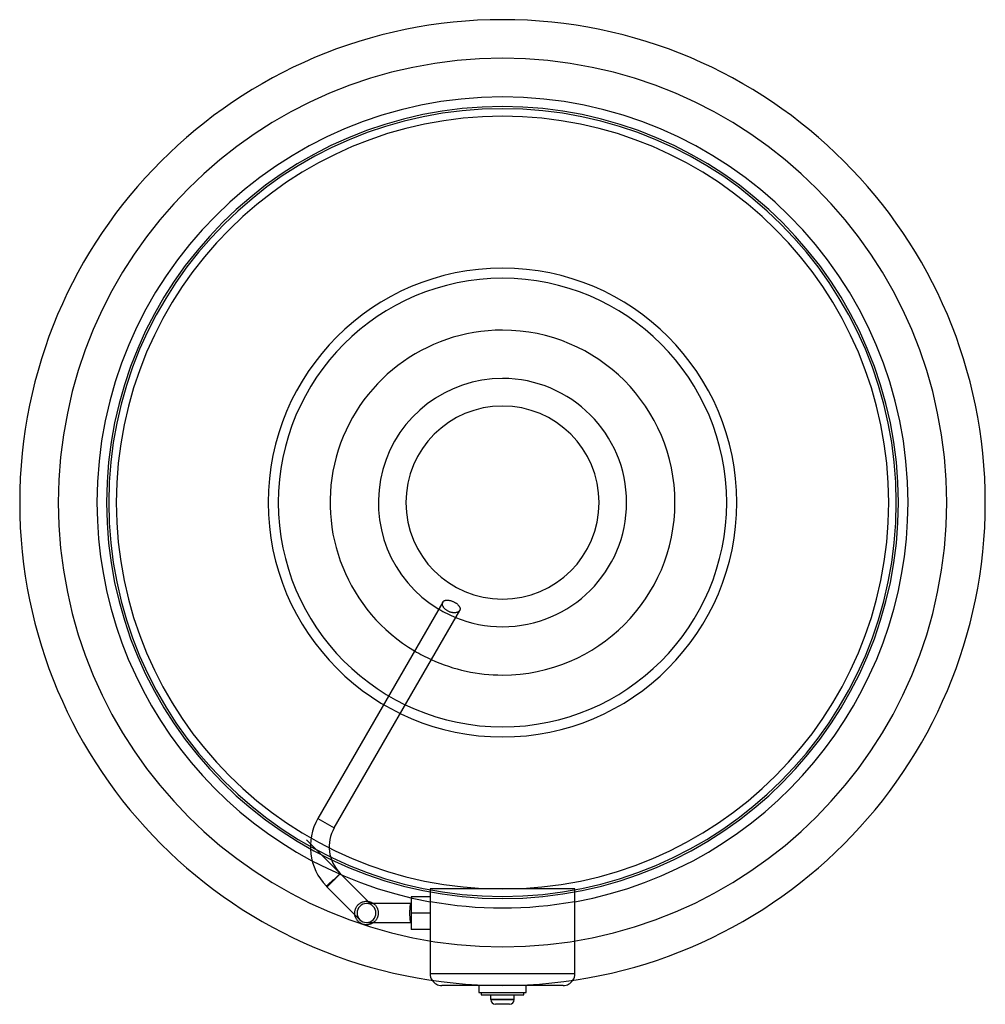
# Model space of a CAD drawing. Header units: millimetres. Extents: x -205 to 205, y -213 to 205.
import ezdxf

# ---------------------------------------------------------------- set-up
doc = ezdxf.new("R2010")
doc.units = ezdxf.units.MM
doc.layers.add('HIDDEN', color=7, linetype='Continuous')
doc.layers.add('THICK', color=7, linetype='Continuous')

msp = doc.modelspace()

# ---------------------------------------------------------------- linework, layer by layer
at = {"layer": 'HIDDEN'}
for p, q in [((-25.54, -42.94), (-25.53, -42.78)), ((-25.54, -43.1), (-25.54, -42.94)), ((-25.52, -43.26), (-25.54, -43.1)), ((-25.53, -42.78), (-25.5, -42.64)), ((-25.49, -43.43), (-25.52, -43.26)), ((-25.5, -42.64), (-25.46, -42.5)), ((-25.44, -43.61), (-25.49, -43.43)), ((-25.46, -42.5), (-25.41, -42.37)), ((-25.38, -43.78), (-25.44, -43.61)), ((-25.41, -42.37), (-25.35, -42.24)), ((-25.31, -43.96), (-25.38, -43.78)), ((-25.22, -44.14), (-25.31, -43.96)), ((-25.12, -44.31), (-25.22, -44.14)), ((-25, -44.49), (-25.12, -44.31)), ((-24.87, -44.67), (-25, -44.49)), ((-24.72, -44.85), (-24.87, -44.67)), ((-24.56, -45.03), (-24.72, -44.85)), ((-24.38, -45.21), (-24.56, -45.03)), ((-24.18, -45.39), (-24.38, -45.21)), ((-23.98, -45.55), (-24.18, -45.39)), ((-23.76, -45.71), (-23.98, -45.55)), ((-23.53, -45.87), (-23.76, -45.71)), ((-23.3, -46.01), (-23.53, -45.87)), ((-18.24, -45.91), (-18.33, -46.03)), ((-18.17, -45.8), (-18.24, -45.91)), ((-23.06, -46.14), (-23.3, -46.01)), ((-22.81, -46.25), (-23.06, -46.14)), ((-22.57, -46.36), (-22.81, -46.25)), ((-22.31, -46.46), (-22.57, -46.36)), ((-22.06, -46.54), (-22.31, -46.46)), ((-21.8, -46.61), (-22.06, -46.54)), ((-21.54, -46.67), (-21.8, -46.61)), ((-21.29, -46.72), (-21.54, -46.67)), ((-21.03, -46.76), (-21.29, -46.72)), ((-20.79, -46.78), (-21.03, -46.76)), ((-20.55, -46.79), (-20.79, -46.78)), ((-20.32, -46.79), (-20.55, -46.79)), ((-20.1, -46.77), (-20.32, -46.79)), ((-19.9, -46.75), (-20.1, -46.77)), ((-19.7, -46.72), (-19.9, -46.75)), ((-19.51, -46.68), (-19.7, -46.72)), ((-19.33, -46.63), (-19.51, -46.68)), ((-19.15, -46.57), (-19.33, -46.63)), ((-18.98, -46.5), (-19.15, -46.57)), ((-18.83, -46.42), (-18.98, -46.5)), ((-18.69, -46.33), (-18.83, -46.42)), ((-18.56, -46.24), (-18.69, -46.33)), ((-18.44, -46.14), (-18.56, -46.24)), ((-18.33, -46.03), (-18.44, -46.14)), ((-78.38, -134.1), (-71.46, -138.1)), ((-74.8, -162.84), (-74.79, -162.83)), ((-74.79, -162.83), (-74.78, -162.82)), ((-74.78, -162.82), (-74.75, -162.79)), ((-74.75, -162.79), (-74.71, -162.75)), ((-74.71, -162.75), (-74.65, -162.7)), ((-74.65, -162.7), (-74.59, -162.64)), ((-74.59, -162.64), (-74.51, -162.58)), ((-74.51, -162.58), (-74.43, -162.5)), ((-74.43, -162.5), (-74.34, -162.42)), ((-74.34, -162.42), (-74.23, -162.32)), ((-74.23, -162.32), (-74.11, -162.22)), ((-74.11, -162.22), (-73.98, -162.1)), ((-73.98, -162.1), (-73.85, -161.98)), ((-73.85, -161.98), (-73.71, -161.85)), ((-73.71, -161.85), (-73.56, -161.72)), ((-73.56, -161.72), (-73.41, -161.59)), ((-73.41, -161.59), (-73.25, -161.44)), ((-73.25, -161.44), (-73.07, -161.29)), ((-71.89, -160.1), (-71.88, -160.11)), ((-71.88, -160.11), (-71.86, -160.12)), ((-71.86, -160.12), (-71.85, -160.12)), ((-71.85, -160.12), (-71.83, -160.12)), ((-71.83, -160.12), (-71.82, -160.12)), ((-71.82, -160.12), (-71.8, -160.12)), ((-71.8, -160.12), (-71.79, -160.11)), ((-71.79, -160.11), (-71.77, -160.11)), ((-71.77, -160.11), (-71.76, -160.1)), ((-71.76, -160.1), (-71.74, -160.1)), ((-71.74, -160.1), (-71.73, -160.09)), ((-71.73, -160.09), (-71.71, -160.08)), ((-71.71, -160.08), (-71.69, -160.08)), ((-71.69, -160.08), (-71.68, -160.07)), ((-71.68, -160.07), (-71.66, -160.06)), ((-71.66, -160.06), (-71.64, -160.05)), ((-71.64, -160.05), (-71.62, -160.04)), ((-71.62, -160.04), (-71.6, -160.03)), ((-71.6, -160.03), (-71.58, -160.02)), ((-71.58, -160.02), (-71.56, -160.01)), ((-71.56, -160.01), (-71.54, -160)), ((-71.54, -160), (-71.52, -159.98)), ((-71.52, -159.98), (-71.5, -159.97)), ((-71.5, -159.97), (-71.47, -159.96)), ((-71.47, -159.96), (-71.45, -159.94)), ((-71.45, -159.94), (-71.43, -159.93)), ((-30.75, -164), (-30.75, -169.31)), ((-30.75, -164), (-30.75, -164)), ((30.75, -164), (-30.75, -164)), ((30.75, -164), (30.75, -164)), ((30.75, -169.31), (30.75, -164)), ((-62.02, -171.65), (-61.83, -171.36)), ((-61.83, -171.36), (-61.62, -171.09)), ((-61.62, -171.09), (-61.39, -170.83)), ((-61.39, -170.83), (-61.15, -170.58)), ((-61.15, -170.58), (-60.89, -170.36)), ((-60.89, -170.36), (-60.62, -170.15)), ((-60.62, -170.15), (-60.33, -169.97)), ((-60.33, -169.97), (-60.04, -169.81)), ((-60.04, -169.81), (-59.75, -169.67)), ((-59.75, -169.67), (-59.44, -169.54)), ((-59.44, -169.54), (-59.12, -169.44)), ((-59.12, -169.44), (-58.78, -169.36)), ((-58.78, -169.36), (-58.44, -169.3)), ((-58.44, -169.3), (-58.1, -169.26)), ((-58.1, -169.26), (-57.75, -169.25)), ((-57.75, -169.25), (-57.63, -169.25)), ((-56.09, -170.25), (-57.75, -170.25)), ((-57.63, -169.25), (-57.51, -169.26)), ((-57.51, -169.26), (-57.39, -169.26)), ((-57.39, -169.26), (-57.28, -169.27)), ((-57.28, -169.27), (-57.16, -169.29)), ((-57.16, -169.29), (-57.04, -169.3)), ((-38.75, -170.25), (-54.75, -170.25)), ((-39.28, -171.33), (-39.29, -171.42)), ((-39.27, -171.24), (-39.28, -171.33)), ((-39.25, -171.16), (-39.27, -171.24)), ((-39.24, -171.09), (-39.25, -171.16)), ((-39.23, -171.02), (-39.24, -171.09)), ((-39.21, -170.95), (-39.23, -171.02)), ((-39.2, -170.88), (-39.21, -170.95)), ((-39.18, -170.81), (-39.2, -170.88)), ((-39.17, -170.75), (-39.18, -170.81)), ((-39.15, -170.69), (-39.17, -170.75)), ((-39.14, -170.63), (-39.15, -170.69)), ((-39.12, -170.58), (-39.14, -170.63)), ((-39.1, -170.53), (-39.12, -170.58)), ((-39.08, -170.49), (-39.1, -170.53)), ((-39.06, -170.44), (-39.08, -170.49)), ((-39.04, -170.41), (-39.06, -170.44)), ((-39.02, -170.38), (-39.04, -170.41)), ((-39, -170.35), (-39.02, -170.38)), ((-38.98, -170.32), (-39, -170.35)), ((-38.96, -170.3), (-38.98, -170.32)), ((-38.93, -170.28), (-38.96, -170.3)), ((-38.9, -170.27), (-38.93, -170.28)), ((-38.87, -170.26), (-38.9, -170.27)), ((-38.84, -170.25), (-38.87, -170.26)), ((-38.78, -170.25), (-38.84, -170.25)), ((-38.77, -170.25), (-38.78, -170.25)), ((-38.76, -170.25), (-38.77, -170.25)), ((-38.77, -170.25), (-38.77, -170.25)), ((-38.75, -170.25), (-38.76, -170.25)), ((-38.76, -170.25), (-38.76, -170.25)), ((-30.75, -167.32), (-38.75, -167.32)), ((-38.75, -167.32), (-38.75, -174.25)), ((-38.75, -167.32), (-38.75, -167.32)), ((-38.75, -170.25), (-38.75, -170.25)), ((-30.75, -167.32), (-30.75, -167.32)), ((-30.75, -169.31), (-30.75, -200)), ((-30.75, -169.43), (-30.75, -169.43)), ((30.75, -200), (30.75, -169.31)), ((30.75, -169.43), (30.75, -169.43)), ((-62.75, -174.03), (-62.72, -173.72)), ((-62.75, -174.34), (-62.75, -174.03)), ((-62.73, -174.65), (-62.75, -174.34)), ((-62.7, -174.96), (-62.73, -174.65)), ((-62.72, -173.72), (-62.68, -173.42)), ((-62.68, -173.42), (-62.62, -173.12)), ((-62.62, -173.12), (-62.54, -172.83)), ((-62.54, -172.83), (-62.45, -172.55)), ((-62.45, -172.55), (-62.33, -172.24)), ((-62.33, -172.24), (-62.19, -171.94)), ((-62.19, -171.94), (-62.02, -171.65)), ((-39.43, -173.88), (-39.44, -174.01)), ((-39.44, -174.01), (-39.44, -174.13)), ((-39.44, -174.13), (-39.44, -174.25)), ((-39.44, -174.25), (-39.44, -174.43)), ((-39.44, -174.43), (-39.43, -174.61)), ((-39.42, -173.38), (-39.43, -173.51)), ((-39.43, -173.51), (-39.43, -173.63)), ((-39.43, -173.63), (-39.43, -173.76)), ((-39.43, -173.76), (-39.43, -173.88)), ((-39.43, -174.61), (-39.43, -174.79)), ((-39.43, -174.79), (-39.43, -174.98)), ((-39.43, -174.98), (-39.42, -175.17)), ((-39.41, -173.01), (-39.42, -173.13)), ((-39.42, -173.13), (-39.42, -173.25)), ((-39.42, -173.25), (-39.42, -173.38)), ((-39.42, -175.17), (-39.42, -175.35)), ((-39.42, -175.35), (-39.41, -175.53)), ((-39.4, -172.77), (-39.41, -172.89)), ((-39.41, -172.89), (-39.41, -173.01)), ((-39.41, -175.53), (-39.4, -175.7)), ((-39.39, -172.54), (-39.4, -172.65)), ((-39.4, -172.65), (-39.4, -172.77)), ((-39.38, -172.44), (-39.39, -172.54)), ((-39.37, -172.22), (-39.38, -172.33)), ((-39.38, -172.33), (-39.38, -172.44)), ((-39.36, -172.12), (-39.37, -172.22)), ((-39.35, -172.01), (-39.36, -172.12)), ((-39.34, -171.91), (-39.35, -172.01)), ((-39.33, -171.8), (-39.34, -171.91)), ((-39.32, -171.7), (-39.33, -171.8)), ((-39.31, -171.6), (-39.32, -171.7)), ((-39.3, -171.51), (-39.31, -171.6)), ((-39.29, -171.42), (-39.3, -171.51)), ((-30.75, -174.25), (-38.75, -174.25)), ((-30.75, -174.25), (-38.75, -174.25)), ((-38.75, -174.25), (-38.75, -181.18)), ((-54.75, -178.25), (-38.75, -178.25)), ((-39.4, -175.7), (-39.39, -175.87)), ((-39.39, -175.87), (-39.38, -176.03)), ((-39.38, -176.03), (-39.37, -176.19)), ((-39.37, -176.19), (-39.36, -176.35)), ((-39.36, -176.35), (-39.35, -176.5)), ((-39.35, -176.5), (-39.34, -176.66)), ((-39.34, -176.66), (-39.32, -176.8)), ((-39.32, -176.8), (-39.31, -176.95)), ((-39.31, -176.95), (-39.29, -177.08)), ((-39.29, -177.08), (-39.27, -177.21)), ((-39.27, -177.21), (-39.25, -177.33)), ((-39.25, -177.33), (-39.23, -177.44)), ((-39.23, -177.44), (-39.22, -177.54)), ((-39.22, -177.54), (-39.19, -177.64)), ((-39.19, -177.64), (-39.17, -177.74)), ((-39.17, -177.74), (-39.15, -177.83)), ((-39.15, -177.83), (-39.12, -177.91)), ((-39.12, -177.91), (-39.1, -177.98)), ((-39.1, -177.98), (-39.07, -178.04)), ((-39.07, -178.04), (-39.04, -178.1)), ((-39.04, -178.1), (-39.01, -178.14)), ((-39.01, -178.14), (-38.98, -178.18)), ((-38.98, -178.18), (-38.94, -178.21)), ((-38.94, -178.21), (-38.9, -178.23)), ((-38.9, -178.23), (-38.86, -178.25)), ((-38.86, -178.25), (-38.78, -178.25)), ((-38.78, -178.25), (-38.77, -178.25)), ((-38.77, -178.25), (-38.77, -178.25)), ((-38.77, -178.25), (-38.76, -178.25)), ((-38.76, -178.25), (-38.76, -178.25)), ((-38.76, -178.25), (-38.75, -178.25)), ((-38.75, -178.25), (-38.75, -178.25)), ((-38.75, -181.18), (-38.75, -181.18)), ((-30.75, -181.18), (-38.75, -181.18)), ((-30.75, -181.18), (-30.75, -181.18)), ((-30.75, -200), (-30.75, -200)), ((30.75, -200), (-30.75, -200)), ((30.75, -200), (-30.75, -200)), ((30.75, -200), (30.75, -200)), ((-25.75, -205), (-25.75, -205)), ((-10, -205), (-10, -205)), ((-10, -208), (-10, -208)), ((-9, -208), (-9, -208)), ((-9, -209), (-9, -209)), ((9, -208), (9, -208)), ((9, -209), (9, -209)), ((10, -205), (10, -205)), ((10, -208), (10, -208)), ((25.75, -205), (25.75, -205)), ((-5, -211), (0, -211)), ((0, -211), (5, -211))]:
    msp.add_line(p, q, dxfattribs=at)
for centre, radius, start, end in [((0, 0), 188.6, 90, 270), ((0, 0), 188.6, 270, 90), ((0, 0), 172.2, 90, 180), ((0, 0), 172.2, 0, 90), ((0, 0), 168.1, 90, 270), ((0, 0), 168.1, 90, 270), ((0, 0), 168.1, 90, 270), ((0, 0), 168.1, 90, 270), ((0, 0), 168.1, 90, 270), ((0, 0), 167.2, 0, 180), ((0, 0), 168.1, 270, 90), ((0, 0), 168.1, 270, 90), ((0, 0), 168.1, 270, 90), ((0, 0), 168.1, 270, 90), ((0, 0), 168.1, 270, 90), ((0, 0), 164, 90, 270), ((0, 0), 164, 270, 90), ((0, 0), 99.5, 90, 270), ((0, 0), 99.5, 270, 90), ((0, 0), 95.2, 0, 180), ((0, 0), 172.2, 180, 259.7134), ((0, 0), 95.2, 180, 0), ((0, 0), 167.2, 180, 270), ((0, 0), 167.2, 270, 0), ((0, 0), 172.2, 280.2866, 0), ((0, 0), 52.7, 239.0943, 247.8162), ((0, 0), 73.2, 239.3479, 245.6188), ((-57.75, -174.25), 4, 90, 135), ((-57.75, -174.25), 4, 45, 90), ((-38.75, -174.25), 4, 90, 90.374), ((0, 0), 172.08, 259.706, 280.294), ((-57.75, -174.25), 4, 135, 225), ((-38.75, -174.25), 4, 269.626, 270)]:
    msp.add_arc(centre, radius, start, end, dxfattribs=at)
for centre, major_axis, start_param, end_param in [((-25.75, -200), (-5, 0), 0, 0.596768), ((25.75, -200), (5, 0), -0.596768, 0)]:
    msp.add_ellipse(centre, major_axis=major_axis, ratio=1, start_param=start_param, end_param=end_param, dxfattribs=at)
at = {"layer": 'THICK'}
for p, q in [((-25.01, -41.85), (-24.9, -41.77)), ((-24.9, -41.77), (-24.78, -41.7)), ((-24.78, -41.7), (-24.65, -41.64)), ((-24.65, -41.64), (-24.51, -41.58)), ((-24.51, -41.58), (-24.37, -41.53)), ((-24.37, -41.53), (-24.21, -41.49)), ((-24.21, -41.49), (-24.05, -41.46)), ((-24.05, -41.46), (-23.88, -41.44)), ((-23.88, -41.44), (-23.7, -41.43)), ((-23.7, -41.43), (-23.53, -41.42)), ((-23.53, -41.42), (-23.34, -41.42)), ((-23.34, -41.42), (-23.15, -41.44)), ((-23.15, -41.44), (-22.94, -41.46)), ((-22.94, -41.46), (-22.73, -41.49)), ((-22.73, -41.49), (-22.51, -41.53)), ((-22.51, -41.53), (-22.29, -41.57)), ((-22.29, -41.57), (-22.06, -41.63)), ((-22.06, -41.63), (-21.83, -41.7)), ((-21.83, -41.7), (-21.6, -41.77)), ((-21.6, -41.77), (-21.37, -41.86)), ((-25.35, -42.24), (-78.38, -134.1)), ((-71.46, -138.1), (-18.17, -45.8)), ((-25.35, -42.24), (-25.35, -42.23)), ((-25.35, -42.23), (-25.34, -42.23)), ((-25.35, -42.24), (-25.35, -42.24)), ((-25.35, -42.24), (-25.35, -42.24)), ((-25.34, -42.22), (-25.27, -42.12)), ((-25.34, -42.23), (-25.34, -42.22)), ((-25.34, -42.23), (-25.34, -42.23)), ((-25.27, -42.12), (-25.2, -42.03)), ((-25.2, -42.03), (-25.11, -41.94)), ((-25.11, -41.94), (-25.01, -41.85)), ((-21.37, -41.86), (-21.15, -41.95)), ((-21.15, -41.95), (-20.93, -42.04)), ((-20.93, -42.04), (-20.71, -42.14)), ((-20.71, -42.14), (-20.49, -42.25)), ((-20.49, -42.25), (-20.28, -42.37)), ((-20.28, -42.37), (-20.07, -42.5)), ((-20.07, -42.5), (-19.86, -42.63)), ((-19.86, -42.63), (-19.66, -42.76)), ((-19.66, -42.76), (-19.46, -42.9)), ((-19.46, -42.9), (-19.28, -43.05)), ((-19.28, -43.05), (-19.11, -43.19)), ((-19.11, -43.19), (-18.95, -43.34)), ((-18.95, -43.34), (-18.8, -43.49)), ((-18.8, -43.49), (-18.67, -43.63)), ((-18.67, -43.63), (-18.55, -43.78)), ((-18.55, -43.78), (-18.44, -43.92)), ((-18.44, -43.92), (-18.34, -44.07)), ((-18.34, -44.07), (-18.25, -44.22)), ((-18.25, -44.22), (-18.17, -44.37)), ((-18.17, -44.37), (-18.11, -44.51)), ((-18.11, -45.69), (-18.17, -45.8)), ((-18.11, -44.51), (-18.06, -44.66)), ((-18.06, -45.58), (-18.11, -45.69)), ((-18.06, -44.66), (-18.02, -44.8)), ((-18.03, -45.46), (-18.06, -45.58)), ((-18, -45.34), (-18.03, -45.46)), ((-18.02, -44.8), (-18, -44.94)), ((-18, -44.94), (-17.99, -45.08)), ((-17.99, -45.21), (-18, -45.34)), ((-17.99, -45.08), (-17.99, -45.21)), ((-78.38, -134.1), (-71.46, -138.1)), ((-83.21, -143.14), (-54.92, -171.42)), ((-68.91, -157.41), (-71.75, -160.25)), ((-70.07, -158.74), (-70.18, -158.86)), ((-69.97, -158.63), (-70.07, -158.74)), ((-69.86, -158.53), (-69.97, -158.63)), ((-69.76, -158.42), (-69.86, -158.53)), ((-69.67, -158.32), (-69.76, -158.42)), ((-69.58, -158.23), (-69.67, -158.32)), ((-69.5, -158.14), (-69.58, -158.23)), ((-69.42, -158.06), (-69.5, -158.14)), ((-69.35, -157.99), (-69.42, -158.06)), ((-69.29, -157.91), (-69.35, -157.99)), ((-69.22, -157.84), (-69.29, -157.91)), ((-69.16, -157.78), (-69.22, -157.84)), ((-69.11, -157.72), (-69.16, -157.78)), ((-69.06, -157.66), (-69.11, -157.72)), ((-69.02, -157.61), (-69.06, -157.66)), ((-68.99, -157.57), (-69.02, -157.61)), ((-68.96, -157.53), (-68.99, -157.57)), ((-68.94, -157.5), (-68.96, -157.53)), ((-68.92, -157.48), (-68.94, -157.5)), ((-68.92, -157.42), (-68.91, -157.44)), ((-68.91, -157.46), (-68.92, -157.48)), ((-68.91, -157.44), (-68.91, -157.46)), ((-74.79, -162.83), (-74.8, -162.84)), ((-74.78, -162.82), (-74.79, -162.83)), ((-74.75, -162.79), (-74.78, -162.82)), ((-74.71, -162.75), (-74.75, -162.79)), ((-74.72, -162.94), (-71.89, -160.11)), ((-60.58, -177.08), (-74.72, -162.94)), ((-74.65, -162.7), (-74.71, -162.75)), ((-74.59, -162.64), (-74.65, -162.7)), ((-74.51, -162.58), (-74.59, -162.64)), ((-74.58, -163.04), (-74.56, -163.01)), ((-74.56, -163.01), (-74.53, -162.98)), ((-74.53, -162.98), (-74.5, -162.95)), ((-74.43, -162.5), (-74.51, -162.58)), ((-74.5, -162.95), (-74.46, -162.9)), ((-74.43, -163.01), (-74.47, -163.04)), ((-74.46, -162.9), (-74.41, -162.85)), ((-74.34, -162.42), (-74.43, -162.5)), ((-74.38, -162.98), (-74.43, -163.01)), ((-74.41, -162.85), (-74.35, -162.79)), ((-74.33, -162.93), (-74.38, -162.98)), ((-74.35, -162.79), (-74.29, -162.73)), ((-74.23, -162.32), (-74.34, -162.42)), ((-74.27, -162.88), (-74.33, -162.93)), ((-74.29, -162.73), (-74.22, -162.66)), ((-74.2, -162.82), (-74.27, -162.88)), ((-74.11, -162.22), (-74.23, -162.32)), ((-74.22, -162.66), (-74.15, -162.58)), ((-74.13, -162.75), (-74.2, -162.82)), ((-74.15, -162.58), (-74.07, -162.5)), ((-74.05, -162.68), (-74.13, -162.75)), ((-73.98, -162.1), (-74.11, -162.22)), ((-74.07, -162.5), (-73.99, -162.42)), ((-73.97, -162.6), (-74.05, -162.68)), ((-73.99, -162.42), (-73.9, -162.33)), ((-73.85, -161.98), (-73.98, -162.1)), ((-73.88, -162.52), (-73.97, -162.6)), ((-73.9, -162.33), (-73.8, -162.23)), ((-73.79, -162.44), (-73.88, -162.52)), ((-73.71, -161.85), (-73.85, -161.98)), ((-73.8, -162.23), (-73.7, -162.13)), ((-73.69, -162.34), (-73.79, -162.44)), ((-73.56, -161.72), (-73.71, -161.85)), ((-73.7, -162.13), (-73.59, -162.01)), ((-73.58, -162.24), (-73.69, -162.34)), ((-73.59, -162.01), (-73.48, -161.9)), ((-73.47, -162.13), (-73.58, -162.24)), ((-73.41, -161.59), (-73.56, -161.72)), ((-73.48, -161.9), (-73.36, -161.78)), ((-73.35, -162.02), (-73.47, -162.13)), ((-73.25, -161.44), (-73.41, -161.59)), ((-73.36, -161.78), (-73.24, -161.66)), ((-73.23, -161.9), (-73.35, -162.02)), ((-73.07, -161.29), (-73.25, -161.44)), ((-73.24, -161.66), (-73.12, -161.54)), ((-73.11, -161.78), (-73.23, -161.9)), ((-73.12, -161.54), (-73, -161.42)), ((-72.98, -161.66), (-73.11, -161.78)), ((-73, -161.42), (-72.87, -161.29)), ((-72.86, -161.54), (-72.98, -161.66)), ((-72.87, -161.29), (-72.74, -161.16)), ((-72.73, -161.42), (-72.86, -161.54)), ((-72.74, -161.16), (-72.6, -161.02)), ((-72.6, -161.29), (-72.73, -161.42)), ((-72.6, -161.02), (-72.46, -160.88)), ((-72.46, -161.15), (-72.6, -161.29)), ((-72.46, -160.88), (-72.32, -160.74)), ((-72.32, -161.01), (-72.46, -161.15)), ((-72.32, -160.74), (-72.18, -160.59)), ((-72.18, -160.87), (-72.32, -161.01)), ((-72.18, -160.59), (-72.03, -160.45)), ((-72.03, -160.73), (-72.18, -160.87)), ((-72.03, -160.45), (-71.89, -160.31)), ((-71.89, -160.59), (-72.03, -160.73)), ((-71.89, -160.1), (-71.89, -160.11)), ((-71.89, -160.11), (-71.89, -160.1)), ((-71.88, -160.11), (-71.89, -160.11)), ((-71.89, -160.3), (-71.88, -160.28)), ((-71.88, -160.3), (-71.89, -160.31)), ((-71.89, -160.31), (-71.89, -160.3)), ((-71.89, -160.31), (-71.89, -160.31)), ((-71.75, -160.45), (-71.89, -160.59)), ((-71.88, -160.12), (-71.88, -160.11)), ((-71.88, -160.11), (-71.88, -160.11)), ((-71.88, -160.11), (-71.88, -160.11)), ((-71.87, -160.12), (-71.88, -160.12)), ((-71.88, -160.12), (-71.88, -160.12)), ((-71.88, -160.12), (-71.88, -160.12)), ((-71.88, -160.25), (-71.87, -160.24)), ((-71.88, -160.27), (-71.88, -160.25)), ((-71.88, -160.28), (-71.88, -160.27)), ((-71.87, -160.3), (-71.88, -160.3)), ((-71.88, -160.3), (-71.88, -160.3)), ((-71.87, -160.13), (-71.87, -160.12)), ((-71.87, -160.13), (-71.87, -160.13)), ((-71.87, -160.14), (-71.87, -160.13)), ((-71.87, -160.15), (-71.87, -160.14)), ((-71.86, -160.16), (-71.87, -160.15)), ((-71.87, -160.2), (-71.86, -160.19)), ((-71.87, -160.21), (-71.87, -160.2)), ((-71.87, -160.23), (-71.87, -160.21)), ((-71.87, -160.24), (-71.87, -160.23)), ((-71.86, -160.29), (-71.87, -160.29)), ((-71.87, -160.29), (-71.87, -160.3)), ((-71.86, -160.18), (-71.86, -160.16)), ((-71.86, -160.19), (-71.86, -160.18)), ((-71.85, -160.28), (-71.86, -160.29)), ((-71.86, -160.29), (-71.86, -160.29)), ((-71.84, -160.28), (-71.85, -160.28)), ((-71.85, -160.28), (-71.85, -160.28)), ((-71.83, -160.27), (-71.84, -160.27)), ((-71.84, -160.27), (-71.84, -160.28)), ((-71.82, -160.27), (-71.83, -160.27)), ((-71.83, -160.27), (-71.83, -160.27)), ((-71.81, -160.26), (-71.82, -160.27)), ((-71.8, -160.26), (-71.81, -160.26)), ((-71.81, -160.26), (-71.81, -160.26)), ((-71.79, -160.25), (-71.8, -160.25)), ((-71.8, -160.25), (-71.8, -160.26)), ((-71.78, -160.25), (-71.79, -160.25)), ((-71.79, -160.25), (-71.79, -160.25)), ((-71.77, -160.25), (-71.78, -160.25)), ((-71.76, -160.24), (-71.77, -160.24)), ((-71.77, -160.24), (-71.77, -160.25)), ((-71.75, -160.24), (-71.76, -160.24)), ((-71.76, -160.24), (-71.76, -160.24)), ((-71.75, -160.25), (-71.75, -160.24)), ((-71.75, -160.24), (-71.75, -160.24)), ((-71.75, -160.24), (-71.75, -160.24)), ((-71.75, -160.24), (-71.75, -160.24)), ((-71.75, -160.24), (-71.75, -160.24)), ((-71.75, -160.24), (-71.75, -160.24)), ((-71.75, -160.24), (-71.75, -160.24)), ((-71.75, -160.25), (-71.75, -160.25)), ((-71.75, -160.25), (-71.75, -160.25)), ((-71.75, -160.25), (-71.75, -160.25)), ((-71.73, -160.43), (-71.75, -160.45)), ((-71.72, -160.41), (-71.73, -160.43)), ((-71.7, -160.4), (-71.72, -160.41)), ((-71.68, -160.38), (-71.7, -160.4)), ((-71.67, -160.36), (-71.68, -160.38)), ((-71.65, -160.35), (-71.67, -160.36)), ((-71.53, -160.22), (-71.65, -160.35)), ((-71.4, -160.09), (-71.53, -160.22)), ((-71.27, -159.96), (-71.4, -160.09)), ((-71.14, -159.83), (-71.27, -159.96)), ((-71.01, -159.7), (-71.14, -159.83)), ((-70.88, -159.57), (-71.01, -159.7)), ((-70.75, -159.44), (-70.88, -159.57)), ((-70.63, -159.32), (-70.75, -159.44)), ((-70.51, -159.2), (-70.63, -159.32)), ((-70.4, -159.08), (-70.51, -159.2)), ((-70.29, -158.97), (-70.4, -159.08)), ((-70.18, -158.86), (-70.29, -158.97)), ((-74.59, -163.06), (-74.58, -163.04)), ((-74.59, -163.07), (-74.59, -163.06)), ((-74.57, -163.09), (-74.59, -163.07)), ((-74.55, -163.09), (-74.57, -163.09)), ((-74.53, -163.08), (-74.55, -163.09)), ((-74.5, -163.07), (-74.53, -163.08)), ((-74.47, -163.04), (-74.5, -163.07)), ((-57.04, -169.3), (-56.81, -169.34)), ((-56.81, -169.34), (-56.58, -169.39)), ((-56.58, -169.39), (-56.35, -169.45)), ((-56.35, -169.45), (-56.13, -169.52)), ((-56.13, -169.52), (-55.91, -169.6)), ((-54.75, -170.25), (-56.09, -170.25)), ((-55.91, -169.6), (-55.7, -169.69)), ((-55.7, -169.69), (-55.48, -169.79)), ((-55.48, -169.79), (-55.27, -169.91)), ((-55.27, -169.91), (-55.06, -170.03)), ((-55.06, -170.03), (-54.86, -170.17)), ((-54.86, -170.17), (-54.67, -170.31)), ((-54.67, -170.31), (-54.48, -170.47)), ((-54.48, -170.47), (-54.3, -170.63)), ((-54.3, -170.63), (-54.13, -170.8)), ((-54.13, -170.8), (-53.96, -170.98)), ((-53.96, -170.98), (-53.81, -171.17)), ((-53.81, -171.17), (-53.67, -171.36)), ((-53.67, -171.36), (-53.54, -171.56)), ((-62.65, -175.24), (-62.7, -174.96)), ((-62.59, -175.52), (-62.65, -175.24)), ((-62.5, -175.8), (-62.59, -175.52)), ((-53.54, -171.56), (-53.42, -171.76)), ((-53.42, -171.76), (-53.31, -171.96)), ((-53.31, -171.96), (-53.2, -172.17)), ((-53.2, -172.17), (-53.11, -172.38)), ((-53.11, -172.38), (-53.03, -172.6)), ((-53.03, -172.6), (-52.96, -172.83)), ((-52.96, -172.83), (-52.89, -173.06)), ((-52.89, -175.44), (-52.95, -175.66)), ((-52.89, -173.06), (-52.84, -173.3)), ((-52.84, -175.21), (-52.89, -175.44)), ((-52.84, -173.3), (-52.8, -173.54)), ((-52.8, -174.98), (-52.84, -175.21)), ((-52.8, -173.54), (-52.77, -173.78)), ((-52.77, -174.74), (-52.8, -174.98)), ((-52.77, -173.78), (-52.76, -174.02)), ((-52.76, -174.5), (-52.77, -174.74)), ((-52.76, -174.02), (-52.75, -174.26)), ((-52.75, -174.26), (-52.76, -174.5)), ((-62.41, -176.06), (-62.5, -175.8)), ((-62.3, -176.32), (-62.41, -176.06)), ((-62.18, -176.57), (-62.3, -176.32)), ((-62.04, -176.81), (-62.18, -176.57)), ((-61.89, -177.05), (-62.04, -176.81)), ((-61.72, -177.28), (-61.89, -177.05)), ((-61.54, -177.51), (-61.72, -177.28)), ((-61.35, -177.72), (-61.54, -177.51)), ((-61.14, -177.93), (-61.35, -177.72)), ((-60.92, -178.12), (-61.14, -177.93)), ((-60.69, -178.3), (-60.92, -178.12)), ((-60.45, -178.46), (-60.69, -178.3)), ((-60.2, -178.61), (-60.45, -178.46)), ((-59.95, -178.74), (-60.2, -178.61)), ((-59.69, -178.86), (-59.95, -178.74)), ((-59.43, -178.96), (-59.69, -178.86)), ((-59.16, -179.05), (-59.43, -178.96)), ((-58.89, -179.12), (-59.16, -179.05)), ((-58.61, -179.17), (-58.89, -179.12)), ((-58.33, -179.22), (-58.61, -179.17)), ((-58.04, -179.24), (-58.33, -179.22)), ((-57.75, -179.25), (-58.04, -179.24)), ((-57.75, -178.25), (-54.75, -178.25)), ((-57.51, -179.24), (-57.75, -179.25)), ((-57.26, -179.23), (-57.51, -179.24)), ((-57.02, -179.2), (-57.26, -179.23)), ((-56.78, -179.16), (-57.02, -179.2)), ((-56.55, -179.1), (-56.78, -179.16)), ((-56.32, -179.04), (-56.55, -179.1)), ((-56.09, -178.97), (-56.32, -179.04)), ((-55.87, -178.88), (-56.09, -178.97)), ((-55.66, -178.79), (-55.87, -178.88)), ((-55.45, -178.69), (-55.66, -178.79)), ((-55.25, -178.58), (-55.45, -178.69)), ((-55.05, -178.46), (-55.25, -178.58)), ((-54.85, -178.32), (-55.05, -178.46)), ((-54.66, -178.18), (-54.85, -178.32)), ((-54.48, -178.03), (-54.66, -178.18)), ((-54.3, -177.87), (-54.48, -178.03)), ((-54.13, -177.7), (-54.3, -177.87)), ((-53.97, -177.52), (-54.13, -177.7)), ((-53.81, -177.33), (-53.97, -177.52)), ((-53.67, -177.14), (-53.81, -177.33)), ((-53.53, -176.94), (-53.67, -177.14)), ((-53.41, -176.73), (-53.53, -176.94)), ((-53.3, -176.52), (-53.41, -176.73)), ((-53.19, -176.31), (-53.3, -176.52)), ((-53.1, -176.09), (-53.19, -176.31)), ((-53.02, -175.88), (-53.1, -176.09)), ((-52.95, -175.66), (-53.02, -175.88)), ((25.75, -205), (-25.75, -205)), ((-10, -205), (-10, -208)), ((-10, -208), (10, -208)), ((-9, -208), (-9, -209)), ((-9, -209), (9, -209)), ((-5, -211), (-5, -209)), ((5, -211), (5, -209)), ((9, -209), (9, -208)), ((10, -208), (10, -205)), ((0, -211), (-5, -211)), ((0, -213), (-3, -213)), ((5, -211), (0, -211)), ((3, -213), (0, -213))]:
    msp.add_line(p, q, dxfattribs=at)
for centre, radius, start, end in [((0, 0), 205, 90, 270), ((0, 0), 205, 270, 90), ((0, 0), 73.2, 90, 239.3479), ((0, 0), 73.2, 270, 90), ((0, 0), 52.7, 90, 239.0943), ((0, 0), 52.7, 270, 90), ((0, 0), 41, 90, 270), ((0, 0), 41, 270, 90), ((0, 0), 52.7, 247.8162, 270), ((0, 0), 73.2, 245.6188, 270), ((-57.6, -146.1), 24, 150, 224.2207), ((-57.6, -146.1), 16, 150, 225), ((-71.75, -160.25), 4, 220.319, 222.1196), ((-57.75, -174.25), 4, 315, 45), ((-57.75, -174.25), 4, 225, 270), ((-57.75, -174.25), 4, 270, 315), ((-3, -211), 2, 180, 270), ((3, -211), 2, 270, 0)]:
    msp.add_arc(centre, radius, start, end, dxfattribs=at)
for centre, major_axis, start_param, end_param in [((-25.75, -200), (-5, 0), 0.596768, 1.570796), ((25.75, -200), (5, 0), -1.570796, -0.596768)]:
    msp.add_ellipse(centre, major_axis=major_axis, ratio=1, start_param=start_param, end_param=end_param, dxfattribs=at)

doc.saveas('drawing.dxf')
